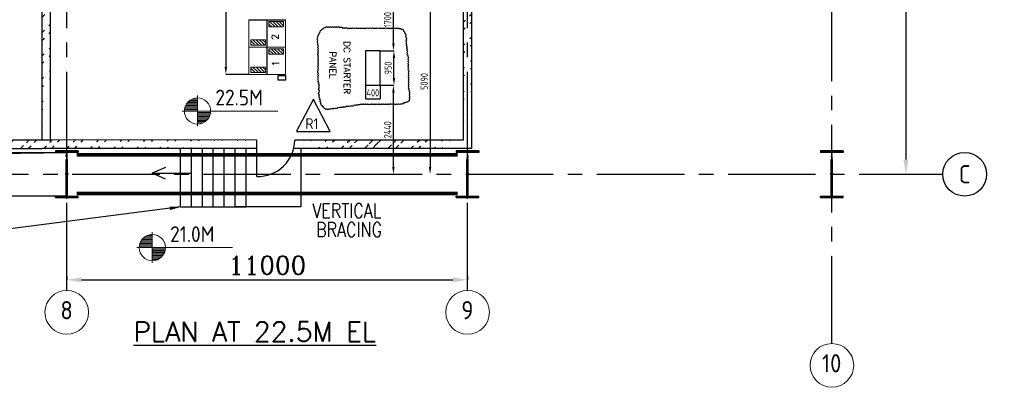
# Model space of a CAD drawing. Extents: x -11758 to 4934791, y -233543 to 1826789.
# Tile 5 of 256: x 82576 to 109603, y 21885 to 31971. Entities that reach past the tile are written whole.
import ezdxf
from ezdxf.enums import TextEntityAlignment as Align

# ---------------------------------------------------------------- set-up
doc = ezdxf.new("R2010")
doc.units = 0
doc.header["$LTSCALE"] = 800
doc.header["$MEASUREMENT"] = 0
for name, pattern in [('CENTER', [2, 1.25, -0.25, 0.25, -0.25]), ('CENTER2', [1.125, 0.75, -0.125, 0.125, -0.125]), ('DASHDOT', [1, 0.5, -0.25, 0, -0.25])]:
    doc.linetypes.add(name, pattern=pattern)
doc.layers.get('0').update_dxf_attribs({"linetype": 'CONTINUOUS'})
doc.layers.get('DEFPOINTS').update_dxf_attribs({"linetype": 'CONTINUOUS'})
for name, color, linetype in [('0-7-COL', 2, 'CENTER'), ('2', 1, 'CONTINUOUS'), ('CABLE TRAYS', 7, 'CONTINUOUS'), ('COL', 1, 'CENTER'), ('ELEC 3TEXT', 11, 'CONTINUOUS'), ('GRID', 8, 'CENTER'), ('HATCH', 9, 'CONTINUOUS'), ('panel', 32, 'CONTINUOUS'), ('PIPE OPENING HATCH', 7, 'CONTINUOUS'), ('SBMCC', 4, 'CONTINUOUS'), ('STR', 2, 'CONTINUOUS'), ('WALL', 6, 'CONTINUOUS')]:
    doc.layers.add(name, color=color, linetype=linetype)
for name, color, linetype, lineweight in [('DIM', 4, 'CONTINUOUS', 15), ('EQPT', 8, 'CONTINUOUS', 5), ('T', 3, 'CONTINUOUS', 15), ('TEXT', 3, 'CONTINUOUS', 15)]:
    doc.layers.add(name, color=color, linetype=linetype, lineweight=lineweight)
doc.styles.add('ROMANC', font='romanc')
doc.styles.add('ROMAND', font='romand')
doc.styles.add('ROMANS', font='ISO9.shx', dxfattribs={"width": 0.8})
doc.styles.add('S1', font='SIMPLEX.SHX', dxfattribs={"height": 200})
doc.styles.add('S3', font='ROMANS1.SHX', dxfattribs={"width": 0.8})
doc.styles.get("Standard").update_dxf_attribs({"font": 'ISO9'})
doc.dimstyles.new('GS', dxfattribs={"dimscale": 100, "dimtxt": 2.5, "dimasz": 3, "dimexe": 1, "dimexo": 1, "dimgap": 1, "dimtad": 1, "dimdec": 0, "dimzin": 0, "dimdsep": 46, "dimtxsty": 'ROMANS', "dimcen": 0.09, "dimclrd": 4, "dimclre": 8, "dimclrt": 3, "dimadec": 0, "dimazin": 0, "dimtfac": 1, "dimtdec": 0, "dimtofl": 0, "dimtmove": 0, "dimatfit": 3, "dimfxl": 1, "dimtolj": 1, "dimtzin": 0, "dimarcsym": 0})
doc.dimstyles.new('STANDARD$0', dxfattribs={"dimtxt": 250, "dimasz": 200, "dimexe": 0, "dimexo": 0, "dimgap": 100, "dimtad": 1, "dimdec": 0, "dimzin": 0, "dimdsep": 46, "dimtxsty": 'S1', "dimcen": 0, "dimadec": 0, "dimazin": 0, "dimtfac": 1, "dimtdec": 0, "dimtmove": 2, "dimatfit": 3, "dimfxl": 1, "dimtolj": 1, "dimtzin": 0, "dimarcsym": 0})

# ---------------------------------------------------------------- blocks, each defined once
blk = doc.blocks.new('A$C14326149')
at = {"layer": 'COL'}
h = blk.add_hatch(dxfattribs=at)
h.set_pattern_fill('ANSI31', color=256, scale=100, style=0)
h.paths.add_polyline_path([(-310, -640), (-310, -600), (310, -600), (310, -640)])
h.paths.add_polyline_path([(310, 640), (310, 600), (-310, 600), (-310, 640)])
edge = h.paths.add_edge_path()
edge.add_line((-16, -600), (-16, 600))
edge.add_line((16, -600), (16, 600))
for p, q in [((310, 640), (-310, 640)), ((-310, 640), (-310, 600)), ((310, 600), (-310, 600)), ((-16, -600), (-16, 600)), ((16, -600), (16, 600)), ((310, 640), (310, 600)), ((-310, -600), (310, -600)), ((-310, -640), (-310, -600)), ((-310, -640), (310, -640)), ((310, -640), (310, -600))]:
    blk.add_line(p, q, dxfattribs=at)
at = {"layer": 'COL', "color": 2}
for p, q in [((0, -672), (0, 672)), ((44, 0), (-44, 0))]:
    blk.add_line(p, q, dxfattribs=at)
blk = doc.blocks.new('*D528')
at = {"layer": 'DEFPOINTS', "color": 0, "linetype": 'Continuous', "transparency": 16777216}
for p in [(106903, 43231), (106903, 27731), (106903, 27731)]:
    blk.add_point(p, dxfattribs=at)
at = {"layer": 'DIM', "color": 4, "linetype": 'Continuous', "lineweight": -2, "transparency": 16777216}
blk.add_line((106903, 42831), (106903, 28131), dxfattribs=at)
at = {"layer": 'DIM', "color": 4, "linetype": 'Continuous', "transparency": 16777216}
for points in [[(106836, 42831), (106969, 42831), (106903, 43231)], [(106836, 28131), (106969, 28131), (106903, 27731)]]:
    blk.add_solid(points, dxfattribs=at)
at = {"layer": 'DIM', "linetype": 'Continuous', "transparency": 16777216, "insert": (106503, 37271), "char_height": 500, "attachment_point": 5, "rotation": 90, "style": 'ROMANC'}
blk.add_mtext('\\A1;15500', dxfattribs=at)
blk = doc.blocks.new('*X4')
at = {"color": 0}
for p, q in [((36102, 29300), (36330, 29300)), ((36115, 29325), (36330, 29325)), ((36132, 29350), (36330, 29350)), ((36154, 29375), (36330, 29375)), ((36183, 29400), (36330, 29400)), ((36226, 29425), (36330, 29425)), ((36080, 29200), (36330, 29200)), ((36081, 29225), (36330, 29225)), ((36085, 29250), (36330, 29250)), ((36092, 29275), (36330, 29275))]:
    blk.add_line(p, q, dxfattribs=at)
blk = doc.blocks.new('LL')
for p, q in [((-711, 0), (-711, 423)), ((-1136, 0), (-711, 0)), ((1493, 0), (-711, 0)), ((-711, 0), (-711, -418))]:
    blk.add_line(p, q)
for start, end in [(90, 180), (0, 90), (180, 270), (270, 0)]:
    blk.add_arc((-711, 0), 360, start, end)
at = {"xscale": 1.440000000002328, "yscale": 1.440000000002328, "zscale": 1.440000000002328}
blk.add_blockref('*X4', (-53026, -42044), dxfattribs=at)
at = {"xscale": 1.440000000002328, "yscale": 1.440000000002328, "zscale": 1.440000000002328, "rotation": 180}
blk.add_blockref('*X4', (51604, 42044), dxfattribs=at)
at = {"flags": 4}
blk.add_attdef('LEVEL', (-222, 154), '', height=432, dxfattribs=at)
blk = doc.blocks.new('*D535')
at = {"layer": 'DEFPOINTS', "color": 0, "transparency": 16777216}
for p in [(88869, 40221), (88234, 30471), (88869, 30471)]:
    blk.add_point(p, dxfattribs=at)
at = {"layer": 'WALL', "color": 2, "lineweight": -2, "transparency": 16777216}
for p, q in [((88869, 40221), (88234, 40221)), ((88234, 40021), (88234, 30671)), ((88869, 30471), (88234, 30471))]:
    blk.add_line(p, q, dxfattribs=at)
at = {"layer": 'WALL', "color": 2, "transparency": 16777216}
for points in [[(88201, 40021), (88268, 40021), (88234, 40221)], [(88201, 30671), (88268, 30671), (88234, 30471)]]:
    blk.add_solid(points, dxfattribs=at)
at = {"layer": 'WALL', "color": 2, "transparency": 16777216, "insert": (88074, 35346), "char_height": 200, "attachment_point": 5, "rotation": 90, "style": 'ROMANS'}
blk.add_mtext('\\A1;9750', dxfattribs=at)
blk = doc.blocks.new('*D540')
at = {"layer": 'DEFPOINTS', "color": 0, "transparency": 16777216}
for p in [(93840, 32821), (93840, 27731), (93840, 27731)]:
    blk.add_point(p, dxfattribs=at)
at = {"layer": 'WALL', "color": 2, "lineweight": -2, "transparency": 16777216}
blk.add_line((93840, 32621), (93840, 27931), dxfattribs=at)
at = {"layer": 'WALL', "color": 2, "transparency": 16777216}
for points in [[(93807, 32621), (93874, 32621), (93840, 32821)], [(93807, 27931), (93874, 27931), (93840, 27731)]]:
    blk.add_solid(points, dxfattribs=at)
at = {"layer": 'WALL', "color": 2, "transparency": 16777216, "insert": (93680, 30276), "char_height": 200, "attachment_point": 5, "rotation": 90, "style": 'ROMANS'}
blk.add_mtext('\\A1;5090', dxfattribs=at)
blk = doc.blocks.new('*D541')
at = {"layer": 'DEFPOINTS', "color": 0, "linetype": 'Continuous', "transparency": 16777216}
for p in [(83869, 24937), (94869, 24937), (94869, 24834)]:
    blk.add_point(p, dxfattribs=at)
at = {"layer": 'DIM', "linetype": 'Continuous', "lineweight": -2, "transparency": 16777216}
for p, q in [((83869, 24937), (83869, 24834)), ((94869, 24937), (94869, 24834))]:
    blk.add_line(p, q, dxfattribs=at)
at = {"layer": 'DIM', "color": 4, "linetype": 'Continuous', "lineweight": -2, "transparency": 16777216}
blk.add_line((84269, 24834), (94469, 24834), dxfattribs=at)
at = {"layer": 'DIM', "color": 4, "linetype": 'Continuous', "transparency": 16777216}
for points in [[(84269, 24901), (84269, 24768), (83869, 24834)], [(94469, 24901), (94469, 24768), (94869, 24834)]]:
    blk.add_solid(points, dxfattribs=at)
at = {"layer": 'DIM', "linetype": 'Continuous', "transparency": 16777216, "insert": (89369, 25234), "char_height": 500, "attachment_point": 5, "style": 'ROMANC'}
blk.add_mtext('\\A1;11000', dxfattribs=at)
blk = doc.blocks.new('*D522')
at = {"layer": 'DEFPOINTS', "color": 0, "transparency": 16777216}
for p in [(92469, 30171), (92835, 30171), (92435, 27731)]:
    blk.add_point(p, dxfattribs=at)
at = {"layer": 'WALL', "color": 2, "lineweight": -2, "transparency": 16777216}
for p, q in [((92469, 30171), (92835, 30171)), ((92835, 27931), (92835, 29971)), ((92435, 27731), (92835, 27731))]:
    blk.add_line(p, q, dxfattribs=at)
at = {"layer": 'WALL', "color": 2, "transparency": 16777216}
for points in [[(92801, 29971), (92868, 29971), (92835, 30171)], [(92801, 27931), (92868, 27931), (92835, 27731)]]:
    blk.add_solid(points, dxfattribs=at)
at = {"layer": 'WALL', "color": 2, "transparency": 16777216, "insert": (92675, 28951), "char_height": 200, "attachment_point": 5, "rotation": 90, "style": 'ROMANS'}
blk.add_mtext('\\A1;2440', dxfattribs=at)
blk = doc.blocks.new('*D523')
at = {"layer": 'DEFPOINTS', "color": 0, "transparency": 16777216}
for p in [(92469, 32821), (92835, 32821), (92469, 31121)]:
    blk.add_point(p, dxfattribs=at)
at = {"layer": 'WALL', "color": 2, "lineweight": -2, "transparency": 16777216}
for p, q in [((92469, 32821), (92835, 32821)), ((92835, 31321), (92835, 32621)), ((92469, 31121), (92835, 31121))]:
    blk.add_line(p, q, dxfattribs=at)
at = {"layer": 'WALL', "color": 2, "transparency": 16777216}
for points in [[(92802, 32621), (92868, 32621), (92835, 32821)], [(92802, 31321), (92868, 31321), (92835, 31121)]]:
    blk.add_solid(points, dxfattribs=at)
at = {"layer": 'WALL', "color": 2, "transparency": 16777216, "insert": (92675, 31971), "char_height": 200, "attachment_point": 5, "rotation": 90, "style": 'ROMANS'}
blk.add_mtext('\\A1;1700', dxfattribs=at)
blk = doc.blocks.new('*D524')
at = {"layer": 'DEFPOINTS', "color": 0, "transparency": 16777216}
for p in [(92835, 31121), (92850, 31121), (92835, 30171)]:
    blk.add_point(p, dxfattribs=at)
at = {"layer": 'WALL', "color": 2, "lineweight": -2, "transparency": 16777216}
for p, q in [((92835, 31121), (92850, 31121)), ((92850, 30371), (92850, 30921)), ((92835, 30171), (92850, 30171))]:
    blk.add_line(p, q, dxfattribs=at)
at = {"layer": 'WALL', "color": 2, "transparency": 16777216}
for points in [[(92816, 30921), (92883, 30921), (92850, 31121)], [(92816, 30371), (92883, 30371), (92850, 30171)]]:
    blk.add_solid(points, dxfattribs=at)
at = {"layer": 'WALL', "color": 2, "transparency": 16777216, "insert": (92690, 30646), "char_height": 200, "attachment_point": 5, "rotation": 90, "style": 'ROMANS'}
blk.add_mtext('\\A1;950', dxfattribs=at)
blk = doc.blocks.new('*D525')
at = {"layer": 'DEFPOINTS', "color": 0, "transparency": 16777216}
for p in [(92069, 30171), (92469, 30171), (92469, 29804)]:
    blk.add_point(p, dxfattribs=at)
at = {"layer": 'WALL', "color": 2, "lineweight": -2, "transparency": 16777216}
for p, q in [((92069, 30171), (92069, 29804)), ((92469, 30171), (92469, 29804)), ((92069, 29804), (92469, 29804))]:
    blk.add_line(p, q, dxfattribs=at)
at = {"layer": 'WALL', "color": 2, "transparency": 16777216, "insert": (92269, 29964), "char_height": 200, "attachment_point": 5, "style": 'ROMANS'}
blk.add_mtext('\\A1;400', dxfattribs=at)

msp = doc.modelspace()

# ---------------------------------------------------------------- hatches: boundary and pattern name
at = {"layer": 'HATCH'}
h = msp.add_hatch(dxfattribs=at)
h.set_pattern_fill('ANSI32', color=256, scale=1200, style=0)
h.set_pattern_definition([(45, (-3247.1, -101278.7), (-318.198, 318.198), []), (45, (-3034.95, -101278.7), (-318.198, 318.198), [])])
edge = h.paths.add_edge_path()
edge.add_line((83193.9, 28670.9), (83189.4, 43271))
edge.add_line((83423.5, 28670.9), (83419.3, 39352.7))
h = msp.add_hatch(dxfattribs=at)
h.set_pattern_fill('ANSI32', color=256, scale=1200, style=0)
h.set_pattern_definition([(45, (8313.82, -101629.23), (-318.198, 318.198), []), (45, (8525.95, -101629.23), (-318.198, 318.198), [])])
edge = h.paths.add_edge_path()
edge.add_line((94754.9, 28669.2), (94757.1, 42519.4))
edge.add_line((94984.4, 28440.9), (94984.7, 42519.3))
h = msp.add_hatch(dxfattribs=at)
h.set_pattern_fill('ANSI31', color=3, scale=500, angle=450, style=0)
h.set_pattern_definition([(135, (-445477.763, -143363.83), (-44.194174, -44.194174), [])])
h.paths.add_polyline_path([(89419.4, 31922), (89419.4, 31772), (89819.4, 31772), (89819.4, 31922)])
h = msp.add_hatch(dxfattribs=at)
h.set_pattern_fill('ANSI31', color=3, scale=500, angle=450, style=0)
h.set_pattern_definition([(135, (175182.14, -15451.06), (-44.194174, -44.194174), [])])
h.paths.add_polyline_path([(88919.4, 31420.8), (88919.4, 31270.8), (89319.4, 31270.8), (89319.4, 31420.8)])
h = msp.add_hatch(dxfattribs=at)
h.set_pattern_fill('ANSI31', color=3, scale=500, angle=450, style=0)
h.set_pattern_definition([(135, (175682.14, -15701.06), (-44.194174, -44.194174), [])])
h.paths.add_polyline_path([(89419.4, 31170.8), (89419.4, 31020.8), (89819.4, 31020.8), (89819.4, 31170.8)])
h = msp.add_hatch(dxfattribs=at)
h.set_pattern_fill('ANSI31', color=3, scale=500, angle=450, style=0)
h.set_pattern_definition([(135, (175182.14, -16201.06), (-44.194174, -44.194174), [])])
h.paths.add_polyline_path([(88919.4, 30670.8), (88919.4, 30520.8), (89319.4, 30520.8), (89319.4, 30670.8)])
h = msp.add_hatch(dxfattribs=at)
h.set_pattern_fill('ANSI32', color=256, scale=1200, style=0)
h.set_pattern_definition([(45, (-14255.04, -118693.8), (-318.198, 318.198), []), (45, (-14042.9, -118693.8), (-318.198, 318.198), [])])
edge = h.paths.add_edge_path()
edge.add_line((89089.2, 28669.9), (69569.4, 28670.9))
edge.add_line((89089.2, 28440.9), (69569.4, 28442.6))
h = msp.add_hatch(dxfattribs=at)
h.set_pattern_fill('ANSI32', color=256, scale=1200, style=0)
h.set_pattern_definition([(45, (4730.67, -118694.64), (-318.198, 318.198), []), (45, (4942.8, -118694.64), (-318.198, 318.198), [])])
edge = h.paths.add_edge_path()
edge.add_line((94754.9, 28669.1), (90125.2, 28670))
edge.add_line((94754.9, 28440), (90097.5, 28440.9))
at = {"layer": 'PIPE OPENING HATCH', "lineweight": -2}
msp.add_hatch(color=1, dxfattribs=at).paths.add_polyline_path([(73941.3, 28261.1), (73869.4, 27130.9), (73869.4, 28329.2), (83869.4, 28329.2)])
at = {"layer": 'PIPE OPENING HATCH'}
h = msp.add_hatch(color=1, dxfattribs=at)
h.paths.add_polyline_path([(73953, 27730.9), (73885.4, 27730.9), (73885.4, 27245.8)])
h.paths.add_polyline_path([(83869.4, 28330.9), (73885.4, 28330.9), (73885.4, 27730.9), (73913.5, 27730.9), (73953, 27730.9), (74016.8, 28189.1)])

# ---------------------------------------------------------------- linework, layer by layer
at = {"color": 0}
msp.add_line((89369.4, 30470.8), (89369.4, 31970.8), dxfattribs=at)
for p, q in [((86991.4, 26831.9), (86991.4, 28440.9)), ((87291.4, 26831.9), (87291.4, 28440.9)), ((87591.4, 26831.9), (87591.4, 28440.9)), ((87891.4, 26831.9), (87891.4, 28440.9)), ((88191.4, 26831.9), (88191.4, 28440.9)), ((88491.4, 26831.9), (88491.4, 28440.9)), ((88791.4, 26831.9), (88791.4, 28440.9)), ((90291.4, 28440.9), (90291.4, 26831.9)), ((86991.4, 26831.9), (88791.4, 26831.9)), ((90291.4, 26831.9), (88491.4, 26831.9))]:
    msp.add_line(p, q)
at = {"layer": '0-7-COL', "color": 6, "linetype": 'Continuous'}
msp.add_circle((108515, 27731), 600, dxfattribs=at)
at = {"layer": '2', "linetype": 'Continuous'}
for p, q in [((90644.3, 29793.1), (90175.1, 28914)), ((91098.7, 28903.2), (90643.9, 29782.2)), ((90175.1, 28903.2), (91098.7, 28903.2))]:
    msp.add_line(p, q, dxfattribs=at)
at = {"layer": 'CABLE TRAYS'}
msp.add_line((88869.4, 31970.8), (89869.4, 31970.8), dxfattribs=at)
at = {"layer": 'EQPT', "color": 0}
for p, q in [((88869.4, 30470.8), (88869.4, 31970.8)), ((88869.4, 31220.8), (89869.4, 31220.8)), ((88869.4, 30470.8), (89869.4, 30470.8))]:
    msp.add_line(p, q, dxfattribs=at)
for points in [[(89819.4, 31920.8), (89819.4, 31770.8), (89419.4, 31770.8), (89419.4, 31920.8)], [(89319.4, 31270.8), (89319.4, 31420.8), (88919.4, 31420.8), (88919.4, 31270.8)], [(89819.4, 31170.8), (89819.4, 31020.8), (89419.4, 31020.8), (89419.4, 31170.8)], [(89319.4, 30520.8), (89319.4, 30670.8), (88919.4, 30670.8), (88919.4, 30520.8)]]:
    msp.add_lwpolyline(points, close=True, dxfattribs=at)
msp.add_lwpolyline([(89869.4, 30470.8), (89869.4, 31970.8)], dxfattribs=at)
at = {"layer": 'GRID', "linetype": 'CENTER2', "ltscale": 4}
for p, q in [((83869.4, 24541.7), (83869.4, 51477)), ((94869.4, 24541.6), (94869.4, 51477)), ((104869.4, 23084.7), (104869.4, 51477)), ((62419.9, 27730.9), (107915, 27730.9))]:
    msp.add_line(p, q, dxfattribs=at)
at = {"layer": 'PIPE OPENING HATCH', "color": 1, "lineweight": -2}
for p, q in [((73869.4, 28330.9), (83869.4, 28330.9)), ((83869.4, 28329.2), (73941.3, 28261.1))]:
    msp.add_line(p, q, dxfattribs=at)
at = {"layer": 'PIPE OPENING HATCH', "color": 1}
msp.add_line((74016.8, 28189.1), (83869.4, 28330.9), dxfattribs=at)
msp.add_lwpolyline([(73869.4, 28330.9), (83869.4, 28330.9), (83869.4, 27130.9), (73869.4, 27130.9)], close=True, dxfattribs=at)
at = {"layer": 'SBMCC'}
msp.add_lwpolyline([(89675.4, 30441.9), (89869.4, 30441.9), (89869.4, 30312.9), (89675.4, 30312.9)], close=True, dxfattribs=at)
at = {"layer": 'STR', "color": 7, "linetype": 'DASHDOT', "const_width": 100}
for points in [[(84144.4, 28261), (94594.4, 28261)], [(84144.4, 27201), (94594.4, 27201)]]:
    msp.add_lwpolyline(points, dxfattribs=at)
at = {"layer": 'TEXT'}
for centre in [(83869.4, 23941.7), (94869.4, 23941.7), (104869.4, 22484.8)]:
    msp.add_circle(centre, 600, dxfattribs=at)
at = {"layer": 'WALL'}
for p, q in [((83189.3, 28670.9), (83189.3, 43346)), ((94754.9, 28669.2), (94757.1, 42519.4)), ((94984.4, 28440.9), (94984.7, 42519.3)), ((83421.4, 28670.9), (83422.9, 39352.7)), ((69569.4, 28670.9), (83423.5, 28670.9)), ((89089.2, 28670), (83423.5, 28670.9)), ((89089.2, 27670), (89089.2, 28670)), ((94754.9, 28669.2), (90125.2, 28669.9)), ((69569.4, 28442.6), (83193.9, 28440.9)), ((89089.2, 28440.9), (83193.9, 28440.9)), ((94984.4, 28440.9), (90097.5, 28440.9)), ((104869.7, 25501), (104871.3, 25501))]:
    msp.add_line(p, q, dxfattribs=at)
at = {"layer": 'WALL', "color": 0, "flags": 128}
msp.add_lwpolyline([(90804.4, 29843.1, -0.5205671), (90804.4, 29904.2, -0.5205671), (90804.4, 29904.2, -0.5205671), (90804.4, 29991.3, -0.5205671), (90804.4, 29991.3, -0.5205671), (90804.4, 30043.6, -0.5205671), (90804.4, 30043.6, -0.5205671), (90804.4, 30113.4, -0.5205671), (90804.4, 30113.4, -0.5205671), (90804.4, 30174.4, -0.5205671), (90804.4, 30174.4, -0.5205671), (90795.7, 30235.4, -0.5205671), (90795.7, 30235.4, -0.5205671), (90778.3, 30296.4, -0.5205671), (90778.3, 30296.4, -0.5205671), (90778.3, 30366.2, -0.5205671), (90778.3, 30366.2, -0.5205671), (90778.3, 30435.9, -0.5205671), (90778.3, 30435.9, -0.5205671), (90778.3, 30496.9, -0.5205671), (90778.3, 30496.9, -0.5205671), (90778.3, 30584.1, -0.5205671), (90778.3, 30584.1, -0.5205671), (90778.3, 30645.1, -0.5205671), (90778.3, 30645.1, -0.5205671), (90778.3, 30714.9, -0.5205671), (90778.3, 30714.9, -0.5205671), (90778.3, 30767.2, -0.5205671), (90778.3, 30767.2, -0.5205671), (90778.3, 30819.5, -0.5205671), (90778.3, 30819.5, -0.5205671), (90778.3, 30871.8, -0.5205671), (90778.3, 30871.8, -0.5205671), (90778.3, 30924.1, -0.5205671), (90778.3, 30924.1, -0.5205671), (90778.3, 30976.4, -0.5205671), (90778.3, 30976.4, -0.5205671), (90778.3, 31054.8, -0.5205671), (90778.3, 31054.8, -0.5205671), (90778.3, 31107.1, -0.5205671), (90778.3, 31107.1, -0.5205671), (90778.3, 31176.9, -0.5205671), (90778.3, 31176.9, -0.5205671), (90778.3, 31246.6, -0.5205671), (90778.3, 31246.6, -0.5205671), (90769.6, 31298.9, -0.5205671), (90769.6, 31298.9, -0.5205671), (90760.8, 31351.2, -0.5205671), (90760.8, 31351.2, -0.5205671), (90760.8, 31403.5, -0.5205671), (90760.8, 31403.5, -0.5205671), (90760.8, 31464.6, -0.5205671), (90760.8, 31464.6, -0.5205671), (90778.3, 31534.3, -0.5205671), (90778.3, 31534.3, -0.5205671), (90804.4, 31586.6, -0.5205671), (90804.4, 31586.6, -0.5205671), (90830.6, 31638.9, -0.5205671), (90830.6, 31638.9, -0.5205671), (90865.5, 31691.2, -0.5205671), (90865.5, 31691.2, -0.5205671), (90909.1, 31717.4, -0.5205671), (90909.1, 31717.4, -0.5205671), (90961.5, 31752.2, -0.5205671), (90961.5, 31752.2, -0.5205671), (91022.5, 31761, -0.5205671), (91022.5, 31761, -0.5205671), (91083.6, 31761, -0.5205671), (91083.6, 31761, -0.5205671), (91135.9, 31761, -0.5205671), (91135.9, 31761, -0.5205671), (91188.2, 31761, -0.5205671), (91188.2, 31761, -0.5205671), (91240.6, 31761, -0.5205671), (91240.6, 31761, -0.5205671), (91292.9, 31761, -0.5205671), (91292.9, 31761, -0.5205671), (91362.7, 31761, -0.5205671), (91362.7, 31761, -0.5205671), (91441.2, 31734.8, -0.5205671), (91441.2, 31734.8, -0.5205671), (91502.2, 31734.8, -0.5205671), (91502.2, 31734.8, -0.5205671), (91580.8, 31726.1, -0.5205671), (91580.8, 31726.1, -0.5205671), (91641.8, 31726.1, -0.5205671), (91641.8, 31726.1, -0.5205671), (91694.1, 31726.1, -0.5205671), (91694.1, 31726.1, -0.5205671), (91763.9, 31726.1, -0.5205671), (91763.9, 31726.1, -0.5205671), (91833.7, 31726.1, -0.5205671), (91833.7, 31726.1, -0.5205671), (91894.8, 31726.1, -0.5205671), (91894.8, 31726.1, -0.5205671), (91955.8, 31726.1, -0.5205671), (91955.8, 31726.1, -0.5205671), (92016.9, 31726.1, -0.5205671), (92016.9, 31726.1, -0.5205671), (92077.9, 31726.1, -0.5205671), (92077.9, 31726.1, -0.5205671), (92156.4, 31726.1, -0.5205671), (92156.4, 31726.1, -0.5205671), (92226.2, 31726.1, -0.5205671), (92226.2, 31726.1, -0.5205671), (92296, 31726.1, -0.5205671), (92296, 31726.1, -0.5205671), (92357.1, 31726.1, -0.5205671), (92357.1, 31726.1, -0.5205671), (92426.8, 31726.1, -0.5205671), (92426.8, 31726.1, -0.5205671), (92479.2, 31726.1, -0.5205671), (92479.2, 31726.1, -0.5205671), (92531.5, 31726.1, -0.5205671), (92531.5, 31726.1, -0.5205671), (92592.6, 31726.1, -0.5205671), (92592.6, 31726.1, -0.5205671), (92671.1, 31726.1, -0.5205671), (92671.1, 31726.1, -0.5205671), (92723.4, 31726.1, -0.5205671), (92723.4, 31726.1, -0.5205671), (92784.5, 31726.1, -0.5205671), (92784.5, 31726.1, -0.5205671), (92836.8, 31726.1, -0.5205671), (92836.8, 31726.1, -0.5205671), (92889.1, 31726.1, -0.5205671), (92889.1, 31726.1, -0.5205671), (92941.5, 31726.1, -0.5205671), (92941.5, 31726.1, -0.5205671), (92993.8, 31726.1, -0.5205671), (92993.8, 31726.1, -0.5205671), (93046.1, 31708.6, -0.5205671), (93046.1, 31708.6, -0.5205671), (93115.9, 31656.3, -0.5205671), (93115.9, 31656.3, -0.5205671), (93142.1, 31604, -0.5205671), (93142.1, 31604, -0.5205671), (93168.3, 31551.7, -0.5205671), (93168.3, 31551.7, -0.5205671), (93168.3, 31499.4, -0.5205671), (93168.3, 31499.4, -0.5205671), (93177, 31421, -0.5205671), (93177, 31421, -0.5205671), (93177, 31368.7, -0.5205671), (93177, 31368.7, -0.5205671), (93177, 31307.6, -0.5205671), (93177, 31307.6, -0.5205671), (93185.7, 31246.6, -0.5205671), (93185.7, 31246.6, -0.5205671), (93185.7, 31176.9, -0.5205671), (93185.7, 31176.9, -0.5205671), (93203.1, 31124.6, -0.5205671), (93203.1, 31124.6, -0.5205671), (93203.1, 31072.3, -0.5205671), (93203.1, 31072.3, -0.5205671), (93203.1, 31011.3, -0.5205671), (93203.1, 31011.3, -0.5205671), (93229.3, 30959, -0.5205671), (93229.3, 30959, -0.5205671), (93229.3, 30889.2, -0.5205671), (93229.3, 30889.2, -0.5205671), (93229.3, 30828.2, -0.5205671), (93229.3, 30828.2, -0.5205671), (93229.3, 30767.2, -0.5205671), (93229.3, 30767.2, -0.5205671), (93229.3, 30706.2, -0.5205671), (93229.3, 30706.2, -0.5205671), (93229.3, 30653.8, -0.5205671), (93229.3, 30653.8, -0.5205671), (93229.3, 30592.8, -0.5205671), (93229.3, 30592.8, -0.5205671), (93238, 30514.4, -0.5205671), (93238, 30514.4, -0.5205671), (93238, 30462.1, -0.5205671), (93238, 30462.1, -0.5205671), (93238, 30409.8, -0.5205671), (93238, 30409.8, -0.5205671), (93238, 30357.5, -0.5205671), (93238, 30357.5, -0.5205671), (93238, 30287.7, -0.5205671), (93238, 30287.7, -0.5205671), (93238, 30209.3, -0.5205671), (93238, 30209.3, -0.5205671), (93238, 30157, -0.5205671), (93238, 30157, -0.5205671), (93238, 30104.7, -0.5205671), (93238, 30104.7, -0.5205671), (93246.8, 30052.3, -0.5205671), (93246.8, 30052.3, -0.5205671), (93264.2, 30000, -0.5205671), (93264.2, 30000, -0.5205671), (93264.2, 29947.7, -0.5205671), (93264.2, 29947.7, -0.5205671), (93264.2, 29895.4, -0.5205671), (93264.2, 29895.4, -0.5205671), (93264.2, 29834.4, -0.5205671), (93264.2, 29834.4, -0.5205671), (93264.2, 29782.1, -0.5205671), (93264.2, 29782.1, -0.5205671), (93238, 29729.8, -0.5205671), (93238, 29729.8, -0.5205671), (93185.7, 29712.4, -0.5205671), (93185.7, 29712.4, -0.5205671), (93124.6, 29694.9, -0.5205671), (93124.6, 29694.9, -0.5205671), (93081, 29668.8, -0.5205671), (93081, 29668.8, -0.5205671), (93028.7, 29660.1, -0.5205671), (93028.7, 29660.1, -0.5205671), (92976.4, 29660.1, -0.5205671), (92976.4, 29660.1, -0.5205671), (92924, 29660.1, -0.5205671), (92924, 29660.1, -0.5205671), (92854.2, 29660.1, -0.5205671), (92854.2, 29660.1, -0.5205671), (92801.9, 29660.1, -0.5205671), (92801.9, 29660.1, -0.5205671), (92749.6, 29660.1, -0.5205671), (92749.6, 29660.1, -0.5205671), (92688.5, 29660.1, -0.5205671), (92688.5, 29660.1, -0.5205671), (92627.5, 29660.1, -0.5205671), (92627.5, 29660.1, -0.5205671), (92566.4, 29660.1, -0.5205671), (92566.4, 29660.1, -0.5205671), (92505.3, 29660.1, -0.5205671), (92505.3, 29660.1, -0.5205671), (92435.6, 29660.1, -0.5205671), (92435.6, 29660.1, -0.5205671), (92357.1, 29660.1, -0.5205671), (92357.1, 29660.1, -0.5205671), (92278.6, 29660.1, -0.5205671), (92278.6, 29660.1, -0.5205671), (92217.5, 29660.1, -0.5205671), (92217.5, 29660.1, -0.5205671), (92130.3, 29660.1, -0.5205671), (92130.3, 29660.1, -0.5205671), (92069.2, 29660.1, -0.5205671), (92069.2, 29660.1, -0.5205671), (92008.2, 29660.1, -0.5205671), (92008.2, 29660.1, -0.5205671), (91947.1, 29660.1, -0.5205671), (91947.1, 29660.1, -0.5205671), (91877.3, 29642.6, -0.5205671), (91877.3, 29642.6, -0.5205671), (91816.3, 29633.9, -0.5205671), (91816.3, 29633.9, -0.5205671), (91755.2, 29633.9, -0.5205671), (91755.2, 29633.9, -0.5205671), (91676.7, 29607.8, -0.5205671), (91676.7, 29607.8, -0.5205671), (91606.9, 29607.8, -0.5205671), (91606.9, 29607.8, -0.5205671), (91537.1, 29599, -0.5205671), (91537.1, 29599, -0.5205671), (91467.4, 29581.6, -0.5205671), (91467.4, 29581.6, -0.5205671), (91415, 29572.9, -0.5205671), (91415, 29572.9, -0.5205671), (91362.7, 29572.9, -0.5205671), (91362.7, 29572.9, -0.5205671), (91301.6, 29555.5, -0.5205671), (91301.6, 29555.5, -0.5205671), (91231.8, 29546.7, -0.5205671), (91231.8, 29546.7, -0.5205671), (91179.5, 29538, -0.5205671), (91179.5, 29538, -0.5205671), (91127.2, 29538, -0.5205671), (91127.2, 29538, -0.5205671), (91066.1, 29520.6, -0.5205671), (91066.1, 29520.6, -0.5205671), (91013.8, 29520.6, -0.5205671), (91013.8, 29520.6, -0.5205671), (90961.5, 29529.3, -0.5205671), (90961.5, 29529.3, -0.5205671), (90924.4, 29569.4, -0.5205671), (90924.4, 29569.4, -0.5205671), (90885.5, 29607.5, -0.5205671), (90885.5, 29607.5, -0.5205671), (90848, 29648.5, -0.5205671), (90848, 29648.5, -0.5205671), (90848, 29699.7, -0.5205671), (90848, 29699.7, -0.5205671), (90834.3, 29750.9, -0.5205671), (90834.3, 29750.9, -0.5205671), (90824.1, 29802.1, -0.5205671), (90824.1, 29802.1, -0.5205671)], format="xyb", close=True, dxfattribs=at)
at = {"layer": 'WALL'}
msp.add_lwpolyline([(92069.4, 30170.8), (92469.4, 30170.8), (92469.4, 31120.8), (92069.4, 31120.8)], close=True, dxfattribs=at)
at = {"layer": 'WALL', "flags": 128}
for points in [[(86576.7, 27914.1), (86208.6, 27756.4), (87260.3, 27756.4)], [(86576.7, 27598.7), (86208.6, 27756.4), (87260.3, 27756.4)]]:
    msp.add_lwpolyline(points, dxfattribs=at)
at = {"layer": 'WALL'}
msp.add_arc((89119.2, 28675.6), 1006, 268.2897, 359.68433, dxfattribs=at)

# ---------------------------------------------------------------- block references
at = {"layer": 'DIM'}
for p in [(83869.4, 27731), (94869.4, 27731), (104869.4, 27731)]:
    msp.add_blockref('A$C14326149', p, dxfattribs=at)
at = {"layer": 'TEXT'}
for p, values in [((88168.3, 29465.6), {'LEVEL': '22.5M'}), ((86926.9, 25717.9), {'LEVEL': '21.0M'})]:
    msp.add_blockref('LL', p, dxfattribs=at).add_auto_attribs(values)

# ---------------------------------------------------------------- texts
at = {"layer": '0-7-COL', "color": 6, "linetype": 'Continuous', "style": 'ROMANS'}
msp.add_text('C', height=500, dxfattribs=at).set_placement((108515, 27731), align=Align.MIDDLE)
at = {"layer": '2', "color": 7, "style": 'ROMANS'}
msp.add_text('R1', height=299.03, dxfattribs=at).set_placement((90419.4, 28967.7))
at = {"layer": 'ELEC 3TEXT', "color": 7, "style": 'S3'}
msp.add_text('%%UPLAN AT 22.5M EL', height=536.25, dxfattribs=at).set_placement((85695.9, 23143.5))
at = {"layer": 'panel', "color": 0, "style": 'ROMAND'}
for s, p in [('2', (89682.3, 31417.2)), ('1', (89699.7, 30690.3))]:
    msp.add_text(s, height=189, rotation=90, dxfattribs=at).set_placement(p)
at = {"layer": 'SBMCC', "char_height": 180, "width": 4390.695, "attachment_point": 1, "rotation": 270, "style": 'ROMAND'}
for s, insert in [('DC STARTER', (91650.4, 31386.6)), ('PANEL', (91260.5, 31105.2))]:
    msp.add_mtext(s, dxfattribs=dict(at, insert=insert))
at = {"layer": 'T', "style": 'S3', "width": 0.8}
for s, p in [('VERTICAL', (90609.2, 26531.5)), ('BRACING', (90713, 26011.2))]:
    msp.add_text(s, height=400, dxfattribs=at).set_placement(p)
at = {"layer": 'T', "insert": (75334.9, 26361.7, 207.7), "char_height": 400, "width": 4506.89, "attachment_point": 1, "style": 'S3'}
msp.add_mtext('\\pi1468.7;STAIRS \\P\\pi318.21;21.0M TO 22.5M', dxfattribs=at)
at = {"layer": 'TEXT', "style": 'ROMANS'}
for s, p in [('9', (94863.5, 24000.8)), ('8', (83863.5, 24000.8)), ('10', (104863.5, 22543.8))]:
    msp.add_text(s, height=500, dxfattribs=at).set_placement(p, align=Align.MIDDLE)

# ---------------------------------------------------------------- dimensions: what is measured, and where the dimension line sits
at = {"layer": 'DIM', "linetype": 'Continuous'}
dim = msp.add_linear_dim(base=(106902.7, 27731), p1=(106902.7, 43231), p2=(106902.7, 27731), angle=90, dimstyle='STANDARD$0', override={"dimscale": 100, "dimtxt": 5, "dimasz": 4, "dimgap": 1.5, "dimtxsty": 'ROMANC', "dimclrd": 4, "dimclre": 256, "dimclrt": 256, "dimtix": 1}, dxfattribs=at)
dim.commit()
dim.dimension.update_dxf_attribs({"geometry": '*D528', "text_midpoint": (106502.7, 37271), "dimtype": 160})
dim = msp.add_linear_dim(base=(94869.4, 24834.3), p1=(83869.4, 24936.8), p2=(94869.4, 24936.8), dimstyle='STANDARD$0', override={"dimscale": 100, "dimtxt": 5, "dimasz": 4, "dimgap": 1.5, "dimtxsty": 'ROMANC', "dimclrd": 4, "dimclre": 256, "dimclrt": 256, "dimtix": 1}, dxfattribs=at)
dim.commit()
dim.dimension.update_dxf_attribs({"geometry": '*D541', "text_midpoint": (89369.4, 25234.3)})
at = {"layer": 'WALL'}
for base, p1, p2, picture, middle in [((88234.4, 30470.8), (88869.4, 40220.8), (88869.4, 30470.8), '*D535', (88074.4, 35345.8)), ((92835.1, 32820.8), (92469.4, 31120.8), (92469.4, 32820.8), '*D523', (92675.1, 31970.8)), ((93840.5, 27730.9), (93840.5, 32820.8), (93840.5, 27730.9), '*D540', (93680.5, 30275.8)), ((92849.7, 31120.8), (92834.5, 30170.8), (92835.1, 31120.8), '*D524', (92689.7, 30645.8)), ((92834.5, 30170.8), (92434.6, 27730.9), (92469.4, 30170.8), '*D522', (92674.5, 28950.8))]:
    dim = msp.add_linear_dim(base=base, p1=p1, p2=p2, angle=90, dimstyle='STANDARD$0', override={"dimscale": 100, "dimtxt": 2, "dimasz": 2, "dimgap": 0.6, "dimtxsty": 'ROMANS', "dimclrd": 2, "dimclre": 2, "dimclrt": 2, "dimtix": 1, "dimfxl": 0.5}, dxfattribs=at)
    dim.commit()
    dim.dimension.update_dxf_attribs({"geometry": picture, "text_midpoint": middle})
dim = msp.add_linear_dim(base=(92469.4, 29803.8), p1=(92069.4, 30170.8), p2=(92469.4, 30170.8), dimstyle='STANDARD$0', override={"dimscale": 100, "dimtxt": 2, "dimasz": 2, "dimgap": 0.6, "dimtxsty": 'ROMANS', "dimclrd": 2, "dimclre": 2, "dimclrt": 2, "dimtix": 1, "dimfxl": 0.5}, dxfattribs=at)
dim.commit()
dim.dimension.update_dxf_attribs({"geometry": '*D525', "text_midpoint": (92269.4, 29963.8)})

# ---------------------------------------------------------------- leaders
msp.add_leader([(86991.4, 26831.9), (79209, 25840.1)], dimstyle='GS', dxfattribs=at)

doc.saveas('drawing.dxf')
